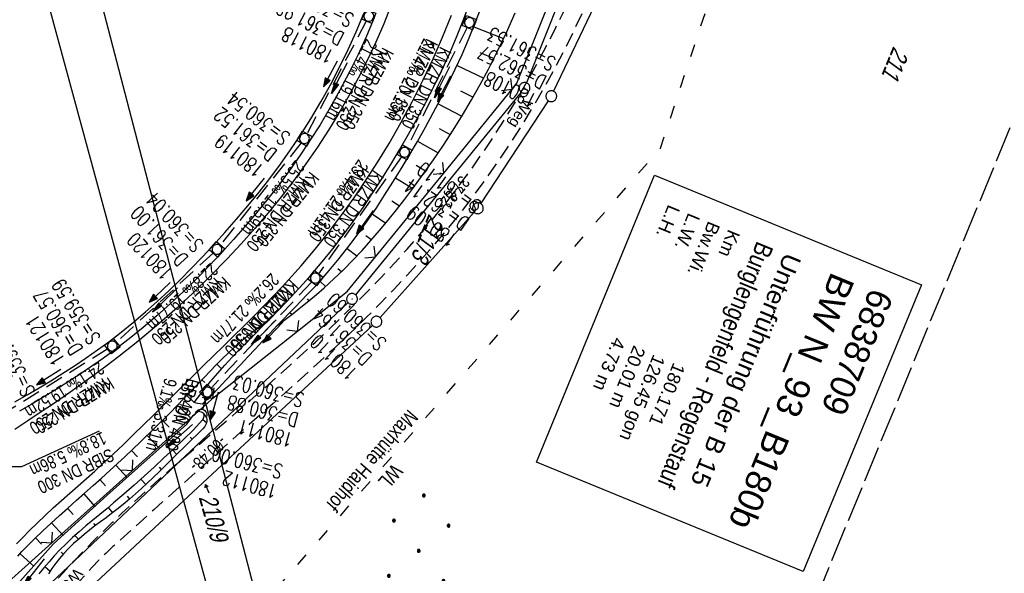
# Model space of a CAD drawing. Extents: x 507875 to 508634, y 446340 to 447363.
# Tile 38 of 70: x 508238 to 508374, y 446505 to 446582. Entities that reach past the tile are written whole.
import ezdxf

# ---------------------------------------------------------------- set-up
doc = ezdxf.new("R2010")
doc.units = 0
doc.header["$LTSCALE"] = 10
doc.header["$MEASUREMENT"] = 0
for name, pattern in [('ACAD_ISO03W100', [30, 12, -18]), ('AUSGEZOGEN', [0]), ('LT00', [0]), ('LT11', [0.3, 0.2, -0.1]), ('LT12', [0.4, 0.3, -0.1]), ('LT14', [0.6, 0.5, -0.1]), ('STRICHLINIE2', [0.375, 0.25, -0.125])]:
    doc.linetypes.add(name, pattern=pattern)
doc.layers.get('0').update_dxf_attribs({"linetype": 'LT00'})
for name, color, linetype in [('--EK_FBR', 250, 'LT00'), ('--EK_Halt-Pfeil', 4, 'LT00'), ('--EK_Haltung', 7, 'STRICHLINIE2'), ('--EK_Haltung-Text', 140, 'LT00'), ('--EK_Schacht-Text', 5, 'LT00'), ('--EL_DFK_AB_L', 21, 'LT00'), ('--EL_DFK_AB_P', 7, 'LT00'), ('--EL_Halt-Pfeil', 4, 'LT00'), ('--EL_Haltung', 182, 'STRICHLINIE2'), ('--EL_Haltung-Text', 182, 'LT00'), ('ABSTAND', 8, 'LT00'), ('BW_TEXT_B', 20, 'AUSGEZOGEN'), ('DFK_AB_L', 21, 'LT00'), ('DFK_AB_P', 7, 'LT00'), ('DFK_FLUR_NR', 250, 'LT00'), ('DFK_FLURNR_PFEIL', 250, 'LT00'), ('DFK_GZPKT', 250, 'LT00'), ('DFK_KATASTER', 250, 'LT00'), ('DFK_NUTZUNG', 250, 'LT00'), ('DFK_VERMPKT', 252, 'LT00'), ('DL', 182, 'LT12'), ('DL_PFEIL', 201, 'LT00'), ('DL_TEXT', 182, 'LT00'), ('FELDWEG_TEXT', 250, 'Continuous'), ('PFEIL', 140, 'AUSGEZOGEN'), ('V127_AFBR_BAB', 250, 'LT00'), ('V127_BOESCH', 250, 'LT00'), ('V127_BOSCHUNG', 250, 'LT00'), ('V127_ERDWEG', 250, 'LT11'), ('V127_GRABEN', 250, 'LT00'), ('V127_KA_MULD', 182, 'LT00'), ('V127_UK_DURCH', 182, 'LT00'), ('V127_ZAUN', 40, 'LT00'), ('WASSERLTG', 130, 'ACAD_ISO03W100'), ('WASSERLTG_TEXT', 130, 'Continuous')]:
    doc.layers.add(name, color=color, linetype=linetype)
doc.layers.add('-BLATT_127-RAND', color=7, linetype='LT14', plot=False)
doc.styles.add('Beschrift', font='ARIAL.TTF')
doc.styles.add('Haltungsbeschriftung', font='ARIAL.TTF', dxfattribs={"width": 0.75})
doc.styles.add('schachtbeschriftung', font='romans.shx', dxfattribs={"width": 0.75, "height": 2})
doc.styles.get("Standard").update_dxf_attribs({"font": 'ARIAL.TTF'})
doc.styles.add('Versorgungsltg', font='ARIAL.TTF', dxfattribs={"width": 0.8, "height": 2})

# ---------------------------------------------------------------- blocks, each defined once
blk = doc.blocks.new('SYMB7060')
at = {"color": 0, "linetype": 'ByBlock'}
for p, q in [((-0.26, 0), (0, 0)), ((-0.08, 0.045), (0, 0)), ((0, 0), (-0.08, -0.045))]:
    blk.add_line(p, q, dxfattribs=at)
blk = doc.blocks.new('SYMB7010')
at = {"color": 0, "linetype": 'ByBlock'}
for points in [[(-0.031408, 0.499213), (-0.093728, 0.49134), (-0.15457, 0.475719), (-0.212975, 0.452595), (-0.268021, 0.422333), (-0.31884, 0.385411), (-0.36463, 0.342411), (-0.40467, 0.29401), (-0.438329, 0.240973), (-0.465074, 0.184136), (-0.484486, 0.124395), (-0.496256, 0.062692), (-0.5002, 0)], [(-0.5002, 0), (-0.496256, -0.062692), (-0.484486, -0.124395), (-0.465075, -0.184136), (-0.438329, -0.240973), (-0.404671, -0.29401), (-0.36463, -0.342411), (-0.31884, -0.385411), (-0.268021, -0.422333), (-0.212975, -0.452595), (-0.154571, -0.475719), (-0.093728, -0.49134), (-0.031408, -0.499213), (0.031408, -0.499213)], [(0.5002, 0), (0.496256, 0.062692), (0.484485, 0.124395), (0.465074, 0.184136), (0.438329, 0.240973), (0.40467, 0.29401), (0.36463, 0.342411), (0.31884, 0.385411), (0.268021, 0.422333), (0.212975, 0.452595), (0.15457, 0.475719), (0.093728, 0.49134), (0.031408, 0.499213), (-0.031408, 0.499213)], [(0.031408, -0.499213), (0.093728, -0.491341), (0.15457, -0.475719), (0.212975, -0.452595), (0.268021, -0.422333), (0.31884, -0.385411), (0.36463, -0.342411), (0.404671, -0.294011), (0.438329, -0.240974), (0.465075, -0.184136), (0.484486, -0.124395), (0.496256, -0.062692), (0.500201, 0)]]:
    blk.add_lwpolyline(points, dxfattribs=at)
blk = doc.blocks.new('Ackerland7')
at = {"layer": 'DFK_NUTZUNG', "color": 0, "linetype": 'ByBlock'}
for p, q in [((-4, 3.93), (-4, 3.67)), ((-3.95, 3.63), (-3.95, 3.97)), ((-3.9, 3.99), (-3.9, 3.61)), ((-3.85, 3.6), (-3.85, 4)), ((-3.8, 3.99), (-3.8, 3.61)), ((-3.75, 3.63), (-3.75, 3.97)), ((-3.7, 3.93), (-3.7, 3.67)), ((-3.65, 3.8), (-3.65, 3.8)), ((3.7, 3.93), (3.7, 3.67)), ((3.75, 3.63), (3.75, 3.97)), ((3.8, 3.99), (3.8, 3.61)), ((3.85, 3.6), (3.85, 4)), ((3.9, 3.99), (3.9, 3.61)), ((3.95, 3.63), (3.95, 3.97)), ((4, 3.93), (4, 3.67)), ((4.05, 3.8), (4.05, 3.8)), ((-7.85, 0.13), (-7.85, -0.13)), ((-7.8, -0.17), (-7.8, 0.17)), ((-7.75, 0.19), (-7.75, -0.19)), ((-7.7, -0.2), (-7.7, 0.2)), ((-7.65, 0.19), (-7.65, -0.19)), ((-7.6, -0.17), (-7.6, 0.17)), ((-7.55, 0.13), (-7.55, -0.13)), ((-7.5, 0), (-7.5, 0)), ((-0.15, 0.13), (-0.15, -0.13)), ((-0.1, -0.17), (-0.1, 0.17)), ((-0.05, 0.19), (-0.05, -0.19)), ((0, -0.2), (0, 0.2)), ((0.05, 0.19), (0.05, -0.19)), ((0.1, -0.17), (0.1, 0.17)), ((0.15, 0.13), (0.15, -0.13)), ((0.2, 0), (0.2, 0)), ((7.55, 0.13), (7.55, -0.13)), ((7.6, -0.17), (7.6, 0.17)), ((7.65, 0.19), (7.65, -0.19)), ((7.7, -0.2), (7.7, 0.2)), ((7.75, 0.19), (7.75, -0.19)), ((7.8, -0.17), (7.8, 0.17)), ((7.85, 0.13), (7.85, -0.13)), ((7.9, 0), (7.9, 0)), ((-4, -3.67), (-4, -3.93)), ((-3.95, -3.97), (-3.95, -3.63)), ((-3.9, -3.61), (-3.9, -3.99)), ((-3.85, -4), (-3.85, -3.6)), ((-3.8, -3.61), (-3.8, -3.99)), ((-3.75, -3.97), (-3.75, -3.63)), ((-3.7, -3.67), (-3.7, -3.93)), ((-3.65, -3.8), (-3.65, -3.8)), ((3.7, -3.67), (3.7, -3.93)), ((3.75, -3.97), (3.75, -3.63)), ((3.8, -3.61), (3.8, -3.99)), ((3.85, -4), (3.85, -3.6)), ((3.9, -3.61), (3.9, -3.99)), ((3.95, -3.97), (3.95, -3.63)), ((4, -3.67), (4, -3.93)), ((4.05, -3.8), (4.05, -3.8))]:
    blk.add_line(p, q, dxfattribs=at)
for points in [[(-3.65, 3.8), (-3.67, 3.89), (-3.73, 3.96), (-3.81, 3.99), (-3.89, 3.99), (-3.97, 3.96), (-4.03, 3.89), (-4.05, 3.8), (-4.03, 3.71), (-3.97, 3.64), (-3.89, 3.6), (-3.81, 3.6), (-3.73, 3.64), (-3.67, 3.71), (-3.65, 3.8)], [(4.05, 3.8), (4.03, 3.89), (3.97, 3.96), (3.89, 3.99), (3.81, 3.99), (3.73, 3.96), (3.67, 3.89), (3.65, 3.8), (3.67, 3.71), (3.73, 3.64), (3.81, 3.61), (3.89, 3.61), (3.97, 3.64), (4.03, 3.71), (4.05, 3.8)], [(-7.5, 0), (-7.52, 0.09), (-7.58, 0.16), (-7.66, 0.19), (-7.74, 0.19), (-7.82, 0.16), (-7.88, 0.09), (-7.9, 0)], [(0.2, 0), (0.18, 0.09), (0.12, 0.16), (0.04, 0.19), (-0.04, 0.19), (-0.12, 0.16), (-0.18, 0.09), (-0.2, 0)], [(-0.2, 0), (-0.18, -0.09), (-0.12, -0.16), (-0.04, -0.19), (0.04, -0.19), (0.12, -0.16), (0.18, -0.09), (0.2, 0)], [(7.9, 0), (7.88, 0.09), (7.82, 0.16), (7.74, 0.19), (7.66, 0.19), (7.58, 0.16), (7.52, 0.09), (7.5, 0)], [(7.5, 0), (7.52, -0.09), (7.58, -0.16), (7.66, -0.19), (7.74, -0.19), (7.82, -0.16), (7.88, -0.09), (7.9, 0)], [(-7.9, 0), (-7.88, -0.09), (-7.82, -0.16), (-7.74, -0.19), (-7.66, -0.19), (-7.58, -0.16), (-7.52, -0.09), (-7.5, 0)], [(-3.65, -3.8), (-3.67, -3.71), (-3.73, -3.64), (-3.81, -3.61), (-3.89, -3.61), (-3.97, -3.64), (-4.03, -3.71), (-4.05, -3.8), (-4.03, -3.89), (-3.97, -3.96), (-3.89, -3.99), (-3.81, -3.99), (-3.73, -3.96), (-3.67, -3.89), (-3.65, -3.8)], [(4.05, -3.8), (4.03, -3.71), (3.97, -3.64), (3.89, -3.61), (3.81, -3.61), (3.73, -3.64), (3.67, -3.71), (3.65, -3.8), (3.67, -3.89), (3.73, -3.96), (3.81, -3.99), (3.89, -3.99), (3.97, -3.96), (4.03, -3.89), (4.05, -3.8)]]:
    blk.add_lwpolyline(points, dxfattribs=at)
blk = doc.blocks.new('SYMB0024')
at = {"color": 0, "linetype": 'ByBlock'}
for p, q in [((-0.5, 0.5), (0, 0)), ((0, 0), (0.5, 0.5))]:
    blk.add_line(p, q, dxfattribs=at)
blk = doc.blocks.new('Pfreil3')
at = {"layer": 'PFEIL'}
blk.add_hatch(color=256, dxfattribs=at).paths.add_polyline_path([(-1.55, 0.27), (-1.55, -0.27), (0, 0)])
for p, q in [((-1.55, 0), (-4.83, 0)), ((-1.55, -0.27), (-1.55, 0.27)), ((-1.55, 0.27), (0, 0)), ((0, 0), (-1.55, -0.27))]:
    blk.add_line(p, q, dxfattribs=at)
blk = doc.blocks.new('SYMB1107')
at = {"color": 0, "linetype": 'ByBlock'}
for points in [[(-0.2, 0), (-0.196157, 0.039018), (-0.184776, 0.076537), (-0.166294, 0.111114), (-0.141421, 0.141421), (-0.111114, 0.166294), (-0.076537, 0.184776), (-0.039018, 0.196157), (0, 0.2)], [(0, 0.2), (0.039018, 0.196157), (0.076537, 0.184776), (0.111114, 0.166294), (0.141421, 0.141421), (0.166294, 0.111114), (0.184776, 0.076537), (0.196157, 0.039018), (0.2, 0)]]:
    blk.add_lwpolyline(points, dxfattribs=at)
blk = doc.blocks.new('SYMB1210')
at = {"color": 0, "linetype": 'ByBlock'}
blk.add_line((0.018815, -0.179014), (0.055623, -0.17119), dxfattribs=at)
for points in [[(-0.2, -0.2), (-0.2, 0.2), (0.2, 0.2), (0.2, -0.2), (-0.2, -0.2)], [(0.018815, 0.179014), (-0.018815, 0.179014), (-0.055623, 0.17119), (-0.09, 0.155885), (-0.120444, 0.133766), (-0.145623, 0.105801), (-0.164438, 0.073213), (-0.176067, 0.037424), (-0.18, 0)], [(-0.18, 0), (-0.176067, -0.037424), (-0.164438, -0.073213), (-0.145623, -0.105801), (-0.120444, -0.133766), (-0.09, -0.155885), (-0.055623, -0.17119), (-0.018815, -0.179014), (0.018815, -0.179014)], [(0.18, 0), (0.176067, 0.037424), (0.164438, 0.073213), (0.145623, 0.105801), (0.120444, 0.133766), (0.09, 0.155885), (0.055623, 0.17119), (0.018815, 0.179014)], [(0.055623, -0.17119), (0.09, -0.155885), (0.120444, -0.133766), (0.145623, -0.105801), (0.164438, -0.073213), (0.176067, -0.037424), (0.18, 0)]]:
    blk.add_lwpolyline(points, dxfattribs=at)
blk = doc.blocks.new('SYMB0003')
at = {"color": 0, "linetype": 'ByBlock'}
for p, q in [((-0.015712, 0), (0.010166, 0.012015)), ((0, -0.021257), (-0.015712, 0)), ((0.010166, 0.012015), (0, -0.021257))]:
    blk.add_line(p, q, dxfattribs=at)
for points in [[(-0.031395, 0.499013), (-0.093691, 0.491144), (-0.154509, 0.475528), (-0.21289, 0.452414), (-0.267913, 0.422164), (-0.318712, 0.385257), (-0.364484, 0.342274), (-0.404509, 0.293893), (-0.438154, 0.240877), (-0.464888, 0.184062), (-0.484292, 0.124345), (-0.496058, 0.062667), (-0.5, 0)], [(-0.5, 0), (-0.496058, -0.062667), (-0.484292, -0.124345), (-0.464888, -0.184062), (-0.438154, -0.240877), (-0.404509, -0.293893), (-0.364485, -0.342274), (-0.318712, -0.385257), (-0.267914, -0.422164), (-0.21289, -0.452414), (-0.154509, -0.475529), (-0.093691, -0.491144), (-0.031395, -0.499014), (0.031395, -0.499014)], [(0.5, 0), (0.496057, 0.062667), (0.484292, 0.124345), (0.464888, 0.184062), (0.438153, 0.240877), (0.404509, 0.293893), (0.364484, 0.342274), (0.318712, 0.385257), (0.267913, 0.422164), (0.21289, 0.452414), (0.154509, 0.475528), (0.093691, 0.491144), (0.031395, 0.499013), (-0.031395, 0.499013)], [(0.031395, -0.499014), (0.093691, -0.491144), (0.154509, -0.475529), (0.21289, -0.452414), (0.267914, -0.422164), (0.318712, -0.385257), (0.364485, -0.342274), (0.404509, -0.293893), (0.438154, -0.240877), (0.464889, -0.184062), (0.484292, -0.124345), (0.496058, -0.062667), (0.5, 0)]]:
    blk.add_lwpolyline(points, dxfattribs=at)
blk = doc.blocks.new('SYMB0070')
at = {"color": 0, "linetype": 'ByBlock'}
for p, q in [((-0.5, 0), (0.2, 0)), ((0.5, 0), (0.2, 0.1)), ((0.2, 0.1), (0.2, 0)), ((0.468, 0), (0.21, 0.086)), ((0.21, 0.086), (0.21, -0.086)), ((0.21, -0.086), (0.468, 0)), ((0.22, -0.072), (0.437, 0)), ((0.23, -0.058), (0.405, 0)), ((0.24, -0.045), (0.374, 0)), ((0.342, 0), (0.25, 0.031)), ((0.25, 0.031), (0.25, -0.031)), ((0.25, -0.031), (0.342, 0)), ((0.26, -0.017), (0.31, 0)), ((0.27, -0.003), (0.279, 0))]:
    blk.add_line(p, q, dxfattribs=at)
for points in [[(0.2, 0), (0.2, -0.1), (0.5, 0)], [(0.437, 0), (0.22, 0.072), (0.22, -0.072)], [(0.405, 0), (0.23, 0.058), (0.23, -0.058)], [(0.374, 0), (0.24, 0.045), (0.24, -0.045)], [(0.31, 0), (0.26, 0.017), (0.26, -0.017)], [(0.279, 0), (0.27, 0.003), (0.27, -0.003)]]:
    blk.add_lwpolyline(points, dxfattribs=at)

msp = doc.modelspace()

# ---------------------------------------------------------------- linework, layer by layer
at = {"layer": '--EK_FBR', "color": 2}
for points in [[(508289.36, 446583.73), (508288.44, 446581.45), (508287.34, 446578.9), (508286.16, 446576.38), (508284.92, 446573.9), (508283.6, 446571.46), (508282.22, 446569.05), (508280.77, 446566.68), (508279.26, 446564.36), (508277.65, 446562.01), (508275.97, 446559.71), (508274.23, 446557.45), (508272.44, 446555.24), (508270.59, 446553.07), (508268.7, 446550.94), (508266.76, 446548.85), (508264.39, 446546.43), (508261.97, 446544.07), (508259.49, 446541.78), (508256.96, 446539.54), (508254.37, 446537.37), (508251.72, 446535.27), (508249.97, 446533.94), (508248.19, 446532.63), (508246.4, 446531.34), (508244.6, 446530.08), (508242.78, 446528.83), (508240.95, 446527.59), (508239.12, 446526.37), (508237.28, 446525.15)], [(508237.52, 446509.26), (508238.39, 446510.18), (508239.28, 446511.08), (508240.38, 446512.15), (508241.5, 446513.21), (508242.63, 446514.26), (508243.78, 446515.29), (508244.92, 446516.32), (508246.07, 446517.34), (508247.23, 446518.36), (508248.37, 446519.39), (508249.51, 446520.42), (508250.94, 446521.75), (508252.36, 446523.08), (508253.76, 446524.44), (508255.16, 446525.8), (508256.54, 446527.16), (508257.93, 446528.54), (508259.31, 446529.91), (508260.69, 446531.29), (508262.08, 446532.66), (508263.47, 446534.02), (508264.85, 446535.38), (508266.24, 446536.73), (508267.62, 446538.09), (508269, 446539.45), (508270.37, 446540.83), (508271.73, 446542.21), (508273.08, 446543.6), (508274.4, 446545.01), (508275.71, 446546.44), (508276.99, 446547.89), (508278.92, 446550.17), (508280.79, 446552.5), (508282.59, 446554.89), (508284.33, 446557.32), (508286.01, 446559.79), (508287.63, 446562.31), (508289.18, 446564.87), (508290.83, 446567.73), (508292.39, 446570.64), (508293.88, 446573.59), (508295.28, 446576.58), (508296.6, 446579.6), (508297.83, 446582.67)]]:
    msp.add_lwpolyline(points, dxfattribs=at)
at = {"layer": '--EK_Haltung'}
for p, q in [((508286.03, 446581.84), (508277.81, 446566.21)), ((508300, 446580.97), (508291.68, 446564.3)), ((508277, 446564.95), (508265.79, 446550.75)), ((508290.91, 446563.02), (508279.4, 446546.77)), ((508264.78, 446549.65), (508251.37, 446537.24)), ((508278.45, 446545.61), (508264.5, 446530.91)), ((508250.18, 446536.33), (508234.88, 446526.8)), ((508263.78, 446529.64), (508263.31, 446527.89))]:
    msp.add_line(p, q, dxfattribs=at)
at = {"layer": '--EK_Haltung-Text', "flags": 128}
msp.add_lwpolyline([(508248.98, 446524.9), (508238.24, 446519.96), (508235.91, 446519.96)], dxfattribs=at)
at = {"layer": '--EL_DFK_AB_L'}
for p, q in [((508322.09, 446608.15), (508308.25, 446573.27)), ((508307.5, 446571.99), (508284.52, 446543.86)), ((508283.51, 446542.76), (508240.64, 446502.26))]:
    msp.add_line(p, q, dxfattribs=at)
at = {"layer": '--EL_Haltung'}
for p, q in [((508286.03, 446581.84), (508277.81, 446566.21)), ((508300, 446580.97), (508291.68, 446564.3)), ((508277, 446564.95), (508265.79, 446550.75)), ((508290.91, 446563.02), (508279.4, 446546.77)), ((508264.78, 446549.65), (508251.37, 446537.24)), ((508278.45, 446545.61), (508264.5, 446530.91)), ((508250.18, 446536.33), (508234.88, 446526.8)), ((508263.78, 446529.64), (508263.31, 446527.89))]:
    msp.add_line(p, q, dxfattribs=at)
at = {"layer": '-BLATT_127-RAND'}
msp.add_lwpolyline([(508226.91, 447363.29), (507875.2, 446507.77), (508282.15, 446340.47), (508633.86, 447195.99), (508226.91, 447363.29)], dxfattribs=at)
at = {"layer": 'DFK_AB_L'}
for p, q in [((508322.09, 446608.15), (508308.25, 446573.27)), ((508307.5, 446571.99), (508284.52, 446543.86)), ((508283.51, 446542.76), (508240.64, 446502.26))]:
    msp.add_line(p, q, dxfattribs=at)
at = {"layer": 'DFK_KATASTER'}
for p, q in [((508312, 446572.09), (508322.11, 446593.32)), ((508264.76, 446525.05), (508249.01, 446585.63)), ((508259.41, 446520), (508242.14, 446583.55)), ((508301.91, 446556.49), (508311.27, 446570.78)), ((508287.93, 446540.68), (508301, 446555.3)), ((508266.02, 446520.2), (508286.88, 446539.61)), ((508259.41, 446520), (508264.76, 446525.05)), ((508264.76, 446525.05), (508266.02, 446520.2)), ((508260.7, 446515.25), (508259.41, 446520)), ((508260.7, 446515.25), (508266.02, 446520.2)), ((508266.02, 446520.2), (508275.83, 446482.47)), ((508246.01, 446501.58), (508260.7, 446515.25)), ((508260.7, 446515.25), (508269.66, 446482.28))]:
    msp.add_line(p, q, dxfattribs=at)
at = {"layer": 'DL'}
msp.add_line((508263.78, 446529.64), (508263.31, 446527.89), dxfattribs=at)
at = {"layer": 'V127_AFBR_BAB', "color": 0}
for points in [[(508289.36, 446583.73), (508288.44, 446581.45), (508287.34, 446578.9), (508286.16, 446576.38), (508284.92, 446573.9), (508283.6, 446571.46), (508282.22, 446569.05), (508280.77, 446566.68), (508279.26, 446564.36), (508277.65, 446562.01), (508275.97, 446559.71), (508274.23, 446557.45), (508272.44, 446555.24), (508270.59, 446553.07), (508268.7, 446550.94), (508266.76, 446548.85), (508264.39, 446546.43), (508261.97, 446544.07), (508259.49, 446541.78), (508256.96, 446539.54), (508254.37, 446537.37), (508251.72, 446535.27), (508249.97, 446533.94), (508248.19, 446532.63), (508246.4, 446531.34), (508244.6, 446530.08), (508242.78, 446528.83), (508240.95, 446527.59), (508239.12, 446526.37), (508237.28, 446525.15)], [(508237.52, 446509.26), (508238.39, 446510.18), (508239.28, 446511.08), (508240.38, 446512.15), (508241.5, 446513.21), (508242.63, 446514.26), (508243.78, 446515.29), (508244.92, 446516.32), (508246.07, 446517.34), (508247.23, 446518.36), (508248.37, 446519.39), (508249.51, 446520.42), (508250.94, 446521.75), (508252.36, 446523.08), (508253.76, 446524.44), (508255.16, 446525.8), (508256.54, 446527.16), (508257.93, 446528.54), (508259.31, 446529.91), (508260.69, 446531.29), (508262.08, 446532.66), (508263.47, 446534.02), (508264.85, 446535.38), (508266.24, 446536.73), (508267.62, 446538.09), (508269, 446539.45), (508270.37, 446540.83), (508271.73, 446542.21), (508273.08, 446543.6), (508274.4, 446545.01), (508275.71, 446546.44), (508276.99, 446547.89), (508278.92, 446550.17), (508280.79, 446552.5), (508282.59, 446554.89), (508284.33, 446557.32), (508286.01, 446559.79), (508287.63, 446562.31), (508289.18, 446564.87), (508290.83, 446567.73), (508292.39, 446570.64), (508293.88, 446573.59), (508295.28, 446576.58), (508296.6, 446579.6), (508297.83, 446582.67)]]:
    msp.add_lwpolyline(points, dxfattribs=at)
at = {"layer": 'V127_BOESCH'}
for points in [[(508273.66, 446539.57), (508274.77, 446540.42), (508275.87, 446541.27), (508276.97, 446542.14), (508278.05, 446543.01), (508279.12, 446543.9), (508280.18, 446544.81), (508281.54, 446546.05), (508282.87, 446547.33), (508284.17, 446548.64), (508285.44, 446549.99), (508286.67, 446551.37), (508287.88, 446552.77), (508289.06, 446554.2), (508290.22, 446555.65), (508291.36, 446557.12), (508292.48, 446558.6), (508293.93, 446560.59), (508295.35, 446562.6), (508296.73, 446564.64), (508298.07, 446566.69), (508299.37, 446568.78), (508300.62, 446570.89), (508301.83, 446573.02), (508302.98, 446575.18), (508304.28, 446577.76), (508305.5, 446580.37), (508306.66, 446583.01)], [(508237.73, 446507.56), (508238.29, 446508.2), (508238.87, 446508.82), (508239.46, 446509.42), (508240.06, 446510.01), (508241.19, 446511.09), (508242.32, 446512.15), (508243.48, 446513.2), (508244.64, 446514.25), (508245.8, 446515.29), (508246.97, 446516.33), (508248.14, 446517.37), (508249.31, 446518.41), (508250.47, 446519.46), (508252.59, 446521.41), (508254.67, 446523.39), (508256.73, 446525.4), (508258.77, 446527.43), (508260.78, 446529.48), (508262.78, 446531.56), (508263.59, 446532.41), (508264.4, 446533.26), (508265.22, 446534.11), (508266.05, 446534.95), (508266.88, 446535.77), (508267.74, 446536.58), (508268.61, 446537.36), (508269.51, 446538.12), (508270.26, 446538.71), (508271.03, 446539.3), (508271.82, 446539.87), (508272.6, 446540.44)], [(508263.42, 446527.42), (508263.59, 446527.21), (508263.74, 446527), (508263.86, 446526.79), (508263.93, 446526.58), (508263.94, 446526.25), (508263.84, 446525.92), (508263.64, 446525.59), (508263.37, 446525.26), (508263.06, 446524.94), (508262.72, 446524.62), (508261.72, 446523.64), (508260.77, 446522.71), (508259.85, 446521.81), (508258.98, 446520.94), (508258.12, 446520.09), (508257.29, 446519.28), (508256.47, 446518.48), (508255.66, 446517.71), (508254.85, 446516.95), (508254.02, 446516.21), (508253.19, 446515.48), (508252.33, 446514.76), (508251.44, 446514.05), (508250.7, 446513.48), (508249.95, 446512.91), (508249.18, 446512.34), (508248.41, 446511.76), (508247.65, 446511.17), (508246.89, 446510.57), (508246.15, 446509.95), (508245.43, 446509.31), (508244.74, 446508.64), (508244.08, 446507.95), (508243.51, 446507.27), (508242.97, 446506.58), (508242.45, 446505.86), (508241.96, 446505.12)]]:
    msp.add_lwpolyline(points, dxfattribs=at)
at = {"layer": 'V127_BOSCHUNG'}
for p, q in [((508300.93, 446581.05), (508305.07, 446579.43)), ((508301.77, 446577.5), (508303.74, 446576.66)), ((508298.61, 446575.66), (508302.33, 446573.94)), ((508299.09, 446572.14), (508300.84, 446571.27)), ((508295.98, 446570.37), (508299.29, 446568.66)), ((508296.13, 446566.92), (508297.67, 446566.08)), ((508293.13, 446565.18), (508295.99, 446563.54)), ((508292.94, 446561.84), (508294.25, 446561.05)), ((508290.09, 446560.08), (508292.47, 446558.6)), ((508289.57, 446556.87), (508290.63, 446556.18)), ((508286.86, 446555.09), (508288.74, 446553.81)), ((508285.97, 446552.07), (508286.78, 446551.49)), ((508283.38, 446550.28), (508284.74, 446549.24)), ((508282.06, 446547.52), (508282.61, 446547.07)), ((508279.57, 446545.72), (508280.39, 446544.99)), ((508277.81, 446543.29), (508278.08, 446543.03)), ((508275.44, 446541.4), (508275.71, 446541.15)), ((508272.15, 446540.12), (508272.18, 446540.08)), ((508269.74, 446538.31), (508270.07, 446537.9)), ((508267.47, 446536.33), (508267.72, 446536.05)), ((508265.32, 446534.21), (508265.95, 446533.58)), ((508263.24, 446532.04), (508263.62, 446531.67)), ((508261.16, 446529.87), (508262.18, 446528.89)), ((508259.85, 446528.53), (508261.74, 446526.69)), ((508257.76, 446526.41), (508258.69, 446525.48)), ((508263.37, 446526.54), (508263.9, 446526.06)), ((508255.64, 446524.32), (508257.37, 446522.52)), ((508261.6, 446524.09), (508261.89, 446523.81)), ((508253.48, 446522.25), (508254.3, 446521.38)), ((508259.15, 446522.32), (508259.74, 446521.7)), ((508251.3, 446520.21), (508252.88, 446518.5)), ((508257.29, 446519.93), (508257.61, 446519.58)), ((508249.09, 446518.21), (508249.86, 446517.35)), ((508254.76, 446518.24), (508255.44, 446517.5)), ((508246.85, 446516.22), (508248.41, 446514.47)), ((508252.86, 446515.88), (508253.2, 446515.49)), ((508244.6, 446514.22), (508245.4, 446513.34)), ((508250.24, 446514.33), (508250.86, 446513.6)), ((508242.37, 446512.19), (508243.98, 446510.46)), ((508248.19, 446512.11), (508248.46, 446511.8)), ((508245.64, 446510.45), (508246.13, 446509.93)), ((508240.15, 446510.1), (508241.01, 446509.24)), ((508238.03, 446507.91), (508239.91, 446506.2)), ((508243.73, 446508.11), (508244, 446507.85)), ((508241.46, 446506.12), (508242.2, 446505.48))]:
    msp.add_line(p, q, dxfattribs=at)
at = {"layer": 'V127_ERDWEG', "flags": 128}
for points in [[(508239.37, 446499.98), (508240.38, 446501.14), (508241.39, 446502.3), (508242.4, 446503.46), (508243.42, 446504.61), (508244.45, 446505.75), (508245.5, 446506.88), (508246.79, 446508.25), (508248.11, 446509.59), (508249.44, 446510.92), (508250.78, 446512.23), (508252.15, 446513.53), (508253.87, 446515.13), (508255.61, 446516.72), (508257.37, 446518.29), (508259.13, 446519.85), (508260.91, 446521.4), (508262.69, 446522.94), (508264.47, 446524.48), (508266.26, 446526.02), (508268.04, 446527.55), (508269.89, 446529.15), (508271.73, 446530.76), (508273.56, 446532.37), (508275.38, 446534), (508277.19, 446535.64), (508278.98, 446537.29), (508280.76, 446538.96), (508282.52, 446540.65), (508284.26, 446542.36), (508286.17, 446544.27), (508288.04, 446546.21), (508289.89, 446548.19), (508291.7, 446550.19), (508293.47, 446552.23), (508295.21, 446554.29), (508296.9, 446556.4), (508298.76, 446558.8), (508300.56, 446561.25), (508302.3, 446563.74), (508303.98, 446566.27), (508305.61, 446568.83), (508307.18, 446571.42), (508308.69, 446574.05), (508309.9, 446576.26), (508311.07, 446578.49), (508312.2, 446580.73), (508313.31, 446583), (508314.38, 446585.28), (508315.42, 446587.59), (508316.44, 446589.9), (508317.44, 446592.24), (508318.05, 446593.69), (508318.64, 446595.15), (508319.22, 446596.62), (508319.77, 446598.09), (508320.29, 446599.57), (508320.78, 446601.06), (508321.23, 446602.56), (508321.63, 446604.07), (508321.98, 446605.58), (508322.28, 446607.11), (508322.51, 446608.64), (508322.65, 446609.93), (508322.75, 446611.21), (508322.81, 446612.51), (508322.84, 446613.8), (508322.84, 446615.1), (508322.82, 446616.4), (508322.77, 446617.7), (508322.71, 446619), (508322.59, 446621.05), (508322.44, 446623.09), (508322.28, 446625.13), (508322.09, 446627.16), (508321.89, 446629.2), (508321.68, 446631.23), (508321.47, 446633.26), (508321.24, 446635.29), (508320.68, 446640.42), (508320.12, 446645.55), (508319.55, 446650.68), (508318.98, 446655.82)], [(508321.1, 446656.08), (508321.5, 446652.72), (508321.89, 446649.35), (508322.28, 446645.99), (508322.66, 446642.62), (508323.04, 446639.25), (508323.4, 446635.89), (508323.62, 446633.82), (508323.84, 446631.75), (508324.04, 446629.68), (508324.23, 446627.61), (508324.41, 446625.53), (508324.57, 446623.45), (508324.71, 446621.37), (508324.82, 446619.29), (508324.88, 446617.91), (508324.92, 446616.54), (508324.95, 446615.17), (508324.95, 446613.79), (508324.92, 446612.42), (508324.86, 446611.06), (508324.75, 446609.69), (508324.61, 446608.34), (508324.38, 446606.74), (508324.09, 446605.14), (508323.74, 446603.56), (508323.34, 446601.98), (508322.9, 446600.42), (508322.42, 446598.86), (508321.89, 446597.31), (508321.34, 446595.77), (508320.77, 446594.24), (508320.17, 446592.71), (508319.56, 446591.19), (508318.44, 446588.52), (508317.29, 446585.87), (508316.1, 446583.24), (508314.87, 446580.64), (508313.59, 446578.06), (508312.27, 446575.51), (508310.89, 446572.99), (508309.34, 446570.29), (508307.73, 446567.62), (508306.05, 446564.98), (508304.31, 446562.39), (508302.52, 446559.83), (508300.66, 446557.31), (508298.76, 446554.84), (508297.06, 446552.74), (508295.32, 446550.66), (508293.54, 446548.62), (508291.73, 446546.61), (508289.88, 446544.63), (508288, 446542.68), (508286.1, 446540.77), (508284.52, 446539.22), (508282.92, 446537.69), (508281.31, 446536.18), (508279.69, 446534.68), (508278.06, 446533.19), (508276.42, 446531.71), (508274.77, 446530.24), (508273.12, 446528.77), (508271.47, 446527.31), (508269.81, 446525.84), (508267.16, 446523.48), (508264.51, 446521.11), (508261.86, 446518.74), (508259.21, 446516.37), (508256.56, 446514), (508253.91, 446511.62), (508252.9, 446510.71), (508251.9, 446509.8), (508250.9, 446508.89), (508249.92, 446507.96), (508248.96, 446507.01), (508248.02, 446506.05), (508247.11, 446505.05), (508246.28, 446504.1), (508245.48, 446503.12), (508244.69, 446502.13), (508243.93, 446501.11), (508243.18, 446500.09), (508242.44, 446499.06), (508241.71, 446498.02), (508240.98, 446496.97)]]:
    msp.add_lwpolyline(points, dxfattribs=at)
at = {"layer": 'V127_GRABEN'}
for points in [[(508262.18, 446528.89), (508262.63, 446529.5), (508263.09, 446530.11), (508263.55, 446530.72), (508264.47, 446531.87), (508265.43, 446532.99), (508266.41, 446534.09), (508267.41, 446535.17), (508268.44, 446536.24), (508269.47, 446537.29), (508270.51, 446538.34), (508271.56, 446539.39), (508272.6, 446540.44), (508273.79, 446541.65), (508274.97, 446542.87), (508276.13, 446544.1), (508277.27, 446545.35), (508278.4, 446546.62), (508279.92, 446548.42), (508281.4, 446550.25), (508282.84, 446552.13), (508284.23, 446554.04), (508285.58, 446555.97), (508286.9, 446557.94), (508288.17, 446559.93), (508289.42, 446561.95), (508290.63, 446563.98), (508291.89, 446566.15), (508293.1, 446568.34), (508294.28, 446570.55), (508295.41, 446572.78), (508296.5, 446575.04), (508297.55, 446577.31), (508298.54, 446579.61), (508299.47, 446581.92), (508300.48, 446584.63)], [(508237.31, 446528.99), (508238.99, 446529.95), (508240.66, 446530.93), (508242.31, 446531.93), (508243.95, 446532.96), (508245.57, 446534.01), (508247.17, 446535.09), (508248.75, 446536.2), (508250.31, 446537.34), (508252.04, 446538.67), (508253.73, 446540.05), (508255.4, 446541.47), (508257.03, 446542.93), (508258.63, 446544.42), (508260.21, 446545.95), (508261.76, 446547.5), (508263.28, 446549.08), (508264.78, 446550.68), (508266.43, 446552.49), (508268.04, 446554.33), (508269.62, 446556.19), (508271.17, 446558.09), (508272.67, 446560.01), (508274.12, 446561.97), (508275.54, 446563.96), (508276.9, 446565.99), (508278.35, 446568.29), (508279.74, 446570.63), (508281.07, 446573.01), (508282.32, 446575.43), (508283.51, 446577.89), (508284.62, 446580.37), (508285.67, 446582.89)], [(508263.28, 446528.69), (508264.48, 446529.86), (508265.53, 446530.91), (508266.56, 446531.98), (508267.59, 446533.05), (508268.6, 446534.14), (508269.61, 446535.23), (508270.62, 446536.32), (508271.63, 446537.41), (508272.64, 446538.49), (508273.66, 446539.57), (508274.5, 446540.43), (508275.34, 446541.29), (508276.18, 446542.15), (508277.01, 446543.01), (508277.85, 446543.87), (508278.67, 446544.74), (508279.48, 446545.62), (508280.9, 446547.24), (508282.28, 446548.89), (508283.61, 446550.59), (508284.9, 446552.31), (508286.16, 446554.07), (508287.38, 446555.85), (508288.57, 446557.66), (508289.72, 446559.49), (508290.86, 446561.33), (508291.97, 446563.19), (508293.11, 446565.15), (508294.22, 446567.12), (508295.31, 446569.11), (508296.37, 446571.1), (508297.39, 446573.12), (508298.37, 446575.15), (508299.31, 446577.2), (508300.21, 446579.27), (508301.05, 446581.36), (508301.95, 446583.75)], [(508287.12, 446582.29), (508286.04, 446579.73), (508284.88, 446577.21), (508283.67, 446574.71), (508282.38, 446572.26), (508281.03, 446569.84), (508279.62, 446567.45), (508278.13, 446565.11), (508276.76, 446563.07), (508275.35, 446561.07), (508273.88, 446559.09), (508272.37, 446557.15), (508270.82, 446555.24), (508269.23, 446553.36), (508267.6, 446551.51), (508265.94, 446549.69), (508264.22, 446547.87), (508262.47, 446546.08), (508260.68, 446544.33), (508258.86, 446542.62), (508256.99, 446540.95), (508255.1, 446539.32), (508253.16, 446537.75), (508251.18, 446536.23), (508249.59, 446535.07), (508247.98, 446533.94), (508246.34, 446532.84), (508244.69, 446531.77), (508243.02, 446530.72), (508241.34, 446529.69), (508239.65, 446528.68), (508237.94, 446527.69)], [(508263.28, 446528.69), (508262.98, 446528.73), (508262.68, 446528.78), (508262.43, 446528.83), (508262.18, 446528.89)], [(508237.02, 446502.87), (508237.99, 446504.07), (508242.67, 446509.27), (508250.12, 446516.04), (508261.16, 446525.91), (508262.04, 446527.09), (508262.74, 446527.68)], [(508262.74, 446527.68), (508262.95, 446527.64), (508263.14, 446527.59), (508263.3, 446527.52), (508263.42, 446527.42), (508263.49, 446527.26), (508263.49, 446527.05), (508263.45, 446526.81), (508263.38, 446526.56)], [(508263.38, 446526.56), (508262.03, 446525.07), (508260.68, 446523.78), (508259.33, 446522.49), (508257.97, 446521.2), (508256.6, 446519.92), (508255.22, 446518.66), (508253.83, 446517.41), (508252.42, 446516.17), (508251, 446514.96), (508250.04, 446514.16), (508249.08, 446513.37), (508248.12, 446512.58), (508247.16, 446511.78), (508246.22, 446510.97), (508245.3, 446510.15), (508244.4, 446509.3), (508243.52, 446508.43), (508242.77, 446507.62), (508242.04, 446506.8), (508241.33, 446505.96), (508240.63, 446505.11)]]:
    msp.add_lwpolyline(points, dxfattribs=at)
at = {"layer": 'V127_ZAUN'}
for p, q in [((508296.77, 446560.75), (508306.24, 446572.38)), ((508287.29, 446549.12), (508296.77, 446560.75)), ((508264.77, 446529.48), (508276.5, 446538.82)), ((508242.45, 446509.43), (508253.6, 446519.46)), ((508236.87, 446504.42), (508242.45, 446509.43))]:
    msp.add_line(p, q, dxfattribs=at)
for points in [[(508306.24, 446572.38), (508306.91, 446573.21), (508312.06, 446586.16)], [(508276.5, 446538.82), (508283.37, 446544.3), (508287.29, 446549.12)], [(508253.6, 446519.46), (508264.55, 446529.3), (508264.77, 446529.48)]]:
    msp.add_lwpolyline(points, dxfattribs=at)
at = {"layer": 'WASSERLTG', "ltscale": 0.015, "flags": 128}
msp.add_lwpolyline([(508267.37, 446415.69), (508249.41, 446475.23), (508326.82, 446564.21), (508399.73, 446784.78), (508528.47, 447013.64), (508571.1, 447090.25), (508585.58, 447100.54)], dxfattribs=at)

# ---------------------------------------------------------------- block references
at = {"layer": '--EK_Halt-Pfeil', "yscale": 4, "zscale": 4}
for p, xscale, rotation in [((508281.04, 446574.49), 3.999999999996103, 242.2862399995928), ((508296.79, 446572.41), 4.000000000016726, 243.4727200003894), ((508270.61, 446558.47), 3.999999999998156, 231.7265899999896), ((508285.81, 446553.94), 3.999999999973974, 234.6969999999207), ((508257.39, 446544.18), 3.999999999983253, 222.7905300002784), ((508273.08, 446538.61), 3.999999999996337, 226.4940600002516), ((508242, 446532.41), 4.000000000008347, 211.9167500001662), ((508264.95, 446528.41), 3.999999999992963, 254.9683700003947)]:
    msp.add_blockref('SYMB0070', p, dxfattribs=dict(at, xscale=xscale, rotation=rotation))
at = {"layer": '--EL_DFK_AB_P', "xscale": 1.500000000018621, "yscale": 1.5, "zscale": 1.5, "rotation": 264.7377099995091}
for p in [(508307.97, 446572.57), (508284.05, 446543.28)]:
    msp.add_blockref('SYMB0003', p, dxfattribs=at)
at = {"layer": '--EL_Halt-Pfeil', "yscale": 4, "zscale": 4}
for p, xscale, rotation in [((508281.04, 446574.49), 3.999999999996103, 242.2862399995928), ((508296.79, 446572.41), 4.000000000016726, 243.4727200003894), ((508270.61, 446558.47), 3.999999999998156, 231.7265899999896), ((508285.81, 446553.94), 3.999999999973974, 234.6969999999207), ((508257.39, 446544.18), 3.999999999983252, 222.7905300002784), ((508273.08, 446538.61), 3.999999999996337, 226.4940600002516), ((508242, 446532.41), 4.000000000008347, 211.9167500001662), ((508264.95, 446528.41), 3.999999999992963, 254.9683700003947)]:
    msp.add_blockref('SYMB0070', p, dxfattribs=dict(at, xscale=xscale, rotation=rotation))
at = {"layer": 'DFK_AB_P', "xscale": 1.500000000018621, "yscale": 1.5, "zscale": 1.5, "rotation": 264.7377099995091}
for p in [(508307.97, 446572.57), (508284.05, 446543.28)]:
    msp.add_blockref('SYMB0003', p, dxfattribs=at)
at = {"layer": 'DFK_FLURNR_PFEIL', "xscale": 5, "yscale": 5, "zscale": 5, "rotation": 112.6197100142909}
msp.add_blockref('SYMB7060', (508263.73, 446517.51), dxfattribs=at)
at = {"layer": 'DFK_GZPKT', "xscale": 1.500000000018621, "yscale": 1.5, "zscale": 1.5, "rotation": 264.7377099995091}
for p in [(508311.68, 446571.41), (508301.5, 446555.86), (508287.43, 446540.12)]:
    msp.add_blockref('SYMB7010', p, dxfattribs=at)
at = {"layer": 'DFK_NUTZUNG', "rotation": 264.7376999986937}
msp.add_blockref('Ackerland7', (508293.3, 446508.32), dxfattribs=at)
at = {"layer": 'DFK_VERMPKT', "xscale": 1.200000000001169, "yscale": 1.200000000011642, "zscale": 1.2, "rotation": 264.7377100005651}
msp.add_blockref('SYMB7010', (508301, 446556.21), dxfattribs=at)
at = {"layer": 'DL_PFEIL', "xscale": 3.999999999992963, "yscale": 4, "zscale": 4, "rotation": 254.9683700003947}
msp.add_blockref('SYMB0070', (508264.95, 446528.41), dxfattribs=at)
at = {"layer": 'PFEIL'}
for p, rotation in [((508281.21, 446571.79), 243.0077844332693), ((508295.47, 446571.2), 243.750212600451), ((508256.4, 446541.44), 224.4294140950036), ((508270.11, 446536.94), 225.0261228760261), ((508258.35, 446522.61), 222.1687882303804), ((508238.4, 446503.4), 231.7526233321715)]:
    msp.add_blockref('Pfreil3', p, dxfattribs=dict(at, rotation=rotation))
at = {"layer": 'V127_KA_MULD', "zscale": 3.8}
for p, xscale, yscale, rotation in [((508286.38, 446582.51), 3.8, 3.8, 247.65211), ((508300.33, 446581.64), 3.8, 3.8, 247.65211), ((508277.46, 446565.54), 3.799999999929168, 3.800000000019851, 59.32377443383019), ((508291.34, 446563.63), 3.799999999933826, 3.799999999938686, 60.49261530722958), ((508265.33, 446550.16), 3.799999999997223, 3.799999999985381, 48.68300686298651), ((508278.97, 446546.16), 3.799999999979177, 3.799999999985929, 52.57468775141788), ((508250.82, 446536.73), 3.79999999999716, 3.799999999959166, 39.0672207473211), ((508263.98, 446530.36), 3.799999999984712, 3.799999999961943, 46.43150232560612)]:
    msp.add_blockref('SYMB1210', p, dxfattribs=dict(at, xscale=xscale, yscale=yscale, rotation=rotation))
at = {"layer": 'V127_UK_DURCH', "xscale": 4.000000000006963, "yscale": 3.999999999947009, "zscale": 4, "rotation": 343.6127190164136}
msp.add_blockref('SYMB1107', (508263.12, 446527.16), dxfattribs=at)
at = {"layer": 'V127_ZAUN', "xscale": 2.1, "yscale": 2.1, "zscale": 2.1}
for p, rotation in [((508306.24, 446572.38), 50.84301), ((508296.77, 446560.75), 50.84301), ((508287.29, 446549.12), 50.84301), ((508276.5, 446538.82), 38.55266), ((508264.77, 446529.48), 38.55266), ((508253.6, 446519.46), 41.9488), ((508242.45, 446509.43), 41.9488)]:
    msp.add_blockref('SYMB0024', p, dxfattribs=dict(at, rotation=rotation))

# ---------------------------------------------------------------- texts
at = {"layer": '--EK_Haltung-Text', "style": 'Haltungsbeschriftung', "width": 0.75}
for s, rotation, p in [('21.4‰ 19.16m', -117.7138, (508286.06, 446579.49)), ('21.4‰ 20.13m', -116.5273, (508294.02, 446579.55)), ('KMZR DN 250', -117.7138, (508288.32, 446578.3)), ('KMZR DN 350', -116.5273, (508296.31, 446578.41)), ('25.5‰ 19.59m', -128.2734, (508276.22, 446562.66)), ('23.4‰ 21.41m', -125.303, (508284.98, 446562.76)), ('KMZR DN 350', -125.303, (508287.07, 446561.28)), ('KMZR DN 250', -128.2734, (508278.23, 446561.07)), ('22.8‰ 19.77m', -137.2095, (508264.45, 446548.38)), ('KMZR DN 250', -137.2095, (508266.19, 446546.5)), ('26.2‰ 21.77m', -133.5059, (508272.82, 446546.98)), ('KMZR DN 350', -133.5059, (508274.68, 446545.22)), ('24.1‰ 19.52m', -148.0833, (508248.97, 446534.65)), ('KMZR DN 250', -148.0833, (508250.32, 446532.48)), ('9.1‰ 3.31m', -105.0316, (508258.08, 446532.39)), ('BR DN 400', -105.0316, (508260.55, 446531.72)), ('18.8‰ 5.86m', -154.9427, (508249.43, 446524.9)), ('StBR DN 300', -154.9427, (508250.51, 446522.58))]:
    msp.add_text(s, height=1.8, rotation=rotation, dxfattribs=at).set_placement(p)
at = {"layer": '--EK_Schacht-Text', "style": 'schachtbeschriftung', "width": 0.75}
for s, rotation, p in [('S=360.95', -207.7138, (508284.48, 446582.66)), ('D=361.98', -207.7138, (508283.14, 446580.11)), ('180118', -207.7138, (508281.8, 446577.56)), ('S=361.53', -206.5273, (508312.47, 446576.65)), ('D=362.57', -206.5273, (508311.19, 446574.08)), ('180108', -206.5273, (508309.9, 446571.5)), ('S=360.54', -218.2734, (508275.63, 446566.04)), ('D=361.52', -218.2734, (508273.84, 446563.78)), ('180119', -218.2734, (508272.06, 446561.52)), ('S=361.10', -215.303, (508302.16, 446556.62)), ('D=362.14', -215.303, (508300.5, 446554.27)), ('S=360.04', -227.2095, (508263.59, 446550.93)), ('180109', -215.303, (508298.83, 446551.92)), ('D=361.00', -227.2095, (508261.47, 446548.98)), ('180120', -227.2095, (508259.36, 446547.02)), ('S=359.59', -238.0833, (508249.26, 446537.82)), ('D=360.57', -238.0833, (508246.81, 446536.3)), ('S=360.60', -223.506, (508288.97, 446537.38)), ('D=361.64', -223.506, (508286.98, 446535.29)), ('180121', -238.0833, (508244.37, 446534.77)), ('S=359.12', -244.8143, (508240.16, 446530.37)), ('180110', -223.506, (508285, 446533.2)), ('S=360.03', -195.0316, (508277.55, 446530.14)), ('D=360.88', -195.0316, (508276.8, 446527.36)), ('180111', -195.0316, (508276.05, 446524.58)), ('S=360.00', -195.0529, (508274.61, 446520.22)), ('180112', -195.0529, (508273.86, 446517.44))]:
    msp.add_text(s, height=2, rotation=rotation, dxfattribs=at).set_placement(p)
at = {"layer": '--EL_Haltung-Text', "style": 'Haltungsbeschriftung', "width": 0.75}
for s, rotation, p in [('KMZR DN 350', -116.5273, (508294.42, 446579.53)), ('KMZR DN 250', -117.7138, (508287.41, 446578.17)), ('KMZR DN 350', -125.303, (508285.03, 446562.05)), ('KMZR DN 250', -128.2734, (508276.87, 446560.39)), ('KMZR DN 250', -137.2095, (508265.04, 446546.36)), ('KMZR DN 350', -133.5059, (508275.51, 446546.08)), ('KMZR DN 250', -148.0833, (508249.54, 446532.38)), ('BR DN 400', -105.0316, (508260.55, 446531.72))]:
    msp.add_text(s, height=1.8, rotation=rotation, dxfattribs=at).set_placement(p)
at = {"layer": 'ABSTAND', "width": 0.75}
for s, rotation, p in [(' -37.82-', -129.2375, (508299.86, 446561.42)), (' -60.48-', -136.6199, (508266.1, 446524.79))]:
    msp.add_text(s, height=1.8, rotation=rotation, dxfattribs=at).set_placement(p)
at = {"layer": 'DFK_FLUR_NR', "oblique": 13.754, "width": 0.75}
for s, rotation, p in [('211', 247.6521, (508359.12, 446578.44)), ('211/3', 247.6521, (508294.72, 446555.19)), ('210/9', -74.4779, (508262.78, 446515.75))]:
    msp.add_text(s, height=2.5, rotation=rotation, dxfattribs=at).set_placement(p)
at = {"layer": 'DL_TEXT', "style": 'Haltungsbeschriftung', "width": 0.75}
msp.add_text('BR 400', height=1.8, rotation=-105.0316, dxfattribs=at).set_placement((508261.14, 446532.38))
at = {"layer": 'FELDWEG_TEXT', "char_height": 1.5, "attachment_point": 7, "style": 'Beschrift'}
for insert, rotation in [((508307.53, 446571.48), 238.7177), ((508245.37, 446506.33), 229.4744)]:
    msp.add_mtext('Weg', dxfattribs=dict(at, insert=insert, rotation=rotation))
at = {"layer": 'WASSERLTG_TEXT', "insert": (508288.12, 446519.72), "char_height": 2, "attachment_point": 5, "rotation": 228.9746, "style": 'Versorgungsltg'}
msp.add_mtext('WL\\PMaxhütte Haidhof', dxfattribs=at)

# ---------------------------------------------------------------- next in the draw order: texts
at = {"layer": 'BW_TEXT_B', "insert": (508359.19, 446543.62), "char_height": 2, "width": 37.5546, "attachment_point": 1, "rotation": 247.6521, "style": 'Beschrift', "bg_fill": 3, "box_fill_scale": 1.5, "bg_fill_color": 256, "bg_fill_transparency": 0}
msp.add_mtext('{\\Funir_o|c0;\\H1.75x;6838709\\fArial|b0|i0|c238|p34;\\H0.5714x;\\P\\H1.75x;BW N_93_B1\\fArial|b0|i0|c0|p34;80b\\fArial|b0|i0|c238|p34;\\W0.8;\\P\\H0.3714x;\\W1;\\P\\fArial|b0|i0|c0|p34;\\H1.924x;Unterführung der B 15\\P\\W0.82;Burglengenfeld - Regenstauf\\fArial|b0|i0|c238|p34;\\P\\H0.1999x;\\W1;\\P\\pt8,20;\\H3.602x;K\\fArial|b0|i0|c0|p34;m^I^I\\fArial|b0|i0|c238|p34;1\\fArial|b0|i0|c0|p34;80.171\\fArial|b0|i0|c238|p34;\\PBw.Wi\\fArial|b0|i0|c0|p34;.^I^I126.45\\fArial|b0|i0|c238|p34; gon\\PL.W.^I\\fArial|b0|i0|c0|p34;                 20.01 \\fArial|b0|i0|c238|p34;m\\P\\ptz;\\fArial|b0|i0|c0|p34;L.H.^I                 4.73 m}', dxfattribs=at)

# ---------------------------------------------------------------- next in the draw order: linework, layer by layer
at = {"layer": 'BW_TEXT_B'}
msp.add_lwpolyline([(508362.99, 446545.25), (508346.61, 446505.42), (508309.62, 446520.62), (508326, 446560.46)], close=True, dxfattribs=at)

doc.saveas('drawing.dxf')
